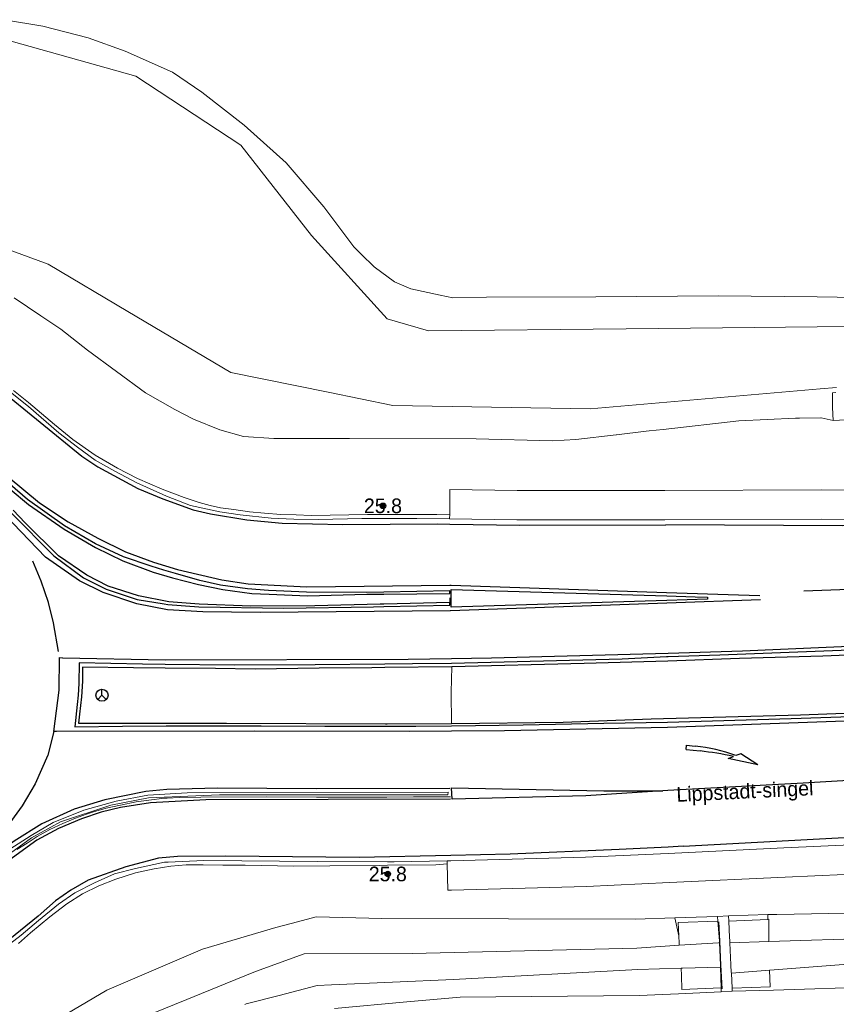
# Model space of a CAD drawing. Header units: metres. Extents: x 169249 to 194689, y 406250 to 412203.
# Tile 41 of 256: x 170474 to 170530, y 406518 to 406585. Entities that reach past the tile are written whole.
import ezdxf
from ezdxf.enums import TextEntityAlignment as Align

# ---------------------------------------------------------------- set-up
doc = ezdxf.new("R2010")
doc.units = ezdxf.units.M
doc.layers.get('0').update_dxf_attribs({"linetype": 'CONTINUOUS'})
for name, color, linetype, lineweight in [('BGT_NLCS_N264$0$B-WE-GW-WATERGANG_INSTEEK-G', 252, 'CONTINUOUS', 18), ('BGT_NLCS_N264$0$B-WE-GW-WATERGANG_SLOOT_BODEM-G', 252, 'CONTINUOUS', 18), ('BGT_NLCS_N264$0$B-WE-IE-TERREINAFSCHEIDING_KUNSTMATIG_HEKWERK-G', 252, 'BGT_NLCS_N264$0$IE-TERREINAFSCHEIDING-KUNSTMATIG', 18), ('BGT_NLCS_N264$0$B-WE-KW-KUNSTWERK_SLUIS-G', 252, 'CONTINUOUS', 18), ('BGT_NLCS_N264$0$B-WE-OG-BREUKLIJN-G', 252, 'CONTINUOUS', 18), ('BGT_NLCS_N264$0$B-WE-OG-TOPOGRAFIE_WATER-GV', 252, 'CONTINUOUS', 18), ('BGT_NLCS_N264$0$B-WE-OG-TOPOGRAFIE_WEG_BERM-GV', 252, 'CONTINUOUS', 18), ('BGT_NLCS_N264$0$B-WE-OG-TOPOGRAFIE_WEG_RIJWEG-GV', 252, 'CONTINUOUS', 18), ('BGT_NLCS_N264$0$B-WE-OG-TOPOGRAFIE_WEG_VERHARD-G', 252, 'CONTINUOUS', 18), ('BGT_NLCS_N264$0$B-WE-VW-BEWEGWIJZERING_DRAAGCONSTRUCTIE-S', 252, 'CONTINUOUS', 25), ('BGT_NLCS_N264$0$B-WE-VW-MARKERING_PIJL-S', 252, 'CONTINUOUS', 25), ('X-XX-AL-REFERENTIE-G', 7, 'CONTINUOUS', 18)]:
    doc.layers.add(name, color=color, linetype=linetype, lineweight=lineweight)
for name, color, linetype in [('BGT_NLCS_N264$0$B-WE-IE-MEUBILAIR_WEGMEUBILAIR-S', 252, 'CONTINUOUS'), ('BGT_NLCS_N264$0$B-WE-OG-TOPOGRAFIE_WEG_VERKEERSEILAND-GV', 252, 'CONTINUOUS'), ('BGT_NLCS_N264$0$B-WE-VW-MARKERING-G', 252, 'CONTINUOUS'), ('BGT_NLCS_N264$0$Label_Openbareruimte', 252, 'CONTINUOUS'), ('BGT_NLCS_N264$0$Label_Puntobject', 252, 'CONTINUOUS')]:
    doc.layers.add(name, color=color, linetype=linetype)
doc.styles.add('BGT_NLCS_N264$0$STANDARD', font='txt')
doc.linetypes.add('BGT_NLCS_N264$0$IE-TERREINAFSCHEIDING-KUNSTMATIG', pattern='A,4,[82,NLCS.SHX,S=0.75,R=90,X=0,Y=0],4,-2', length=10)

# ---------------------------------------------------------------- blocks, each defined once
blk = doc.blocks.new('BGT_NLCS_N264$0$SIE-WEG_WEGWIJZER-SO')
for q in [(-0.292, -0.292), (0, 0.412), (0.292, -0.292)]:
    blk.add_line((0, 0), q)
blk.add_circle((0, 0), 0.413)
blk = doc.blocks.new('BGT_NLCS_N264$0$B-SVW-MARKERING_PIJL_VERDRIJF_RE_5.0')
for p, q in [((0, 0.15), (0.6, 0.15)), ((0, -0.15), (0, 0.15)), ((0, -0.15), (0.96, -0.15)), ((2.92, -0.46), (3.27, -0.28)), ((5, -0.66), (2.92, -0.46)), ((3.75, -0.04), (3.43, -0.2)), ((5, -0.66), (3.75, -0.04))]:
    blk.add_line(p, q)
for centre, radius, start, end in [((0.609, -11.39), 11.54, 75.85265, 90.04685), ((0.992, -20.17), 20.02, 83.46636, 90.09156)]:
    blk.add_arc(centre, radius, start, end)
blk = doc.blocks.new('BGT_NLCS_N264$0$SIE-WEG_PAAL_ALGEMEEN_TYPE_02-SO')
at = {"ltscale": 0.5}
h = blk.add_hatch(color=256, dxfattribs=at)
h.paths.add_polyline_path([(0, 0), (0.1875, 0, 0.4142136), (0, 0.1875)])
h.paths.add_polyline_path([(0, -0.1875), (0, 0), (-0.1875, 0, 0.4142136)])
for p, q in [((-0.1875, 0), (0.1875, 0)), ((0, -0.1875), (0, 0.1875))]:
    blk.add_line(p, q, dxfattribs=at)
blk.add_circle((0, 0), 0.1875, dxfattribs=at)
blk = doc.blocks.new('BGT_NLCS_N264')
at = {"layer": 'BGT_NLCS_N264$0$B-WE-GW-WATERGANG_INSTEEK-G'}
for points in [[(170473.326, 406584.823, 11.767), (170475.961, 406584.387, 11.809), (170479.043, 406583.59, 11.825), (170481.583, 406582.667, 11.843), (170484.8, 406581.245, 11.853), (170486.822, 406579.872, 11.848), (170489.694, 406577.607, 11.836), (170492.582, 406575.041, 11.863), (170495.145, 406572.026, 11.905), (170497.198, 406569.312, 12.034), (170497.702, 406568.811, 12.034), (170498.578, 406567.938, 12.034), (170499.977, 406566.909, 12.034), (170501.085, 406566.435, 12.032), (170503.093, 406566.007, 12.032), (170503.964, 406565.821, 12.032), (170506.262, 406565.853, 12.032), (170513.74, 406565.88, 11.924), (170522.098, 406565.956, 11.968), (170528.859, 406565.878, 11.977), (170531.588, 406565.846, 11.98)], [(170472.229, 406510.956, 12.875), (170474.165, 406513.591, 12.881), (170475.965, 406515.837, 12.984), (170476.135, 406516.05, 12.994), (170476.651, 406516.353, 12.986), (170480.328, 406518.515, 12.926), (170486.866, 406521.304, 12.881), (170491.874, 406522.787, 12.892), (170493.351, 406523.181, 12.852), (170494.619, 406523.52, 12.817), (170496.439, 406523.476, 12.752), (170499.119, 406523.412, 12.657), (170516.425, 406523.359, 12.497)], [(170535.21, 406519.005, 12.237), (170532.9, 406518.738, 12.237), (170525.865, 406518.517, 12.349), (170523.05, 406518.429, 12.394)], [(170522.301, 406518.391, 12.394), (170519.371, 406518.256, 12.355), (170516.688, 406518.133, 12.319), (170504.471, 406518.029, 12.123), (170500.821, 406517.705, 12.071), (170495.865, 406517.264, 12.001)]]:
    blk.add_polyline3d(points, dxfattribs=at)
at = {"layer": 'BGT_NLCS_N264$0$B-WE-GW-WATERGANG_SLOOT_BODEM-G'}
for p, q in [((170522.882, 406521.742, 10.644), (170525.547, 406521.828, 10.7)), ((170522.988, 406519.662, 10.641), (170525.593, 406519.862, 10.699))]:
    blk.add_line(p, q, dxfattribs=at)
for points in [[(170530.177, 406559.693, 11.066), (170529.063, 406559.596, 11.076), (170513.349, 406558.226, 11.214), (170499.854, 406558.464, 11.21), (170495.434, 406559.367, 11.208), (170488.783, 406560.725, 11.206), (170481.753, 406564.892, 11.193), (170476.31, 406568.118, 11.183), (170463.189, 406572.913, 11.16)], [(170473.794, 406583.355, 11.246), (170482.298, 406580.955, 11.324), (170489.476, 406576.24, 11.326), (170494.311, 406570.078, 11.384), (170499.466, 406564.381, 11.393), (170502.291, 406563.568, 11.353), (170515.791, 406563.707, 11.309), (170522.376, 406563.775, 11.287), (170528.84, 406563.842, 11.266), (170530.903, 406563.863, 11.259)], [(170525.547, 406521.828, 10.7), (170532.858, 406522.062, 10.855), (170534.959, 406522.148, 10.899)], [(170519.556, 406520.005, 10.561), (170516.598, 406519.919, 10.576), (170504.005, 406519.244, 10.675), (170495.66, 406518.867, 10.784), (170494.692, 406518.823, 10.797), (170492.092, 406518.146, 10.808), (170489.85, 406517.562, 10.818), (170489.756, 406517.538, 10.818)], [(170483.383, 406516.879, 10.964), (170485.796, 406517.863, 10.914), (170488.413, 406518.931, 10.861), (170490.489, 406519.778, 10.818), (170493.807, 406520.99, 10.777), (170501.191, 406521.02, 10.627), (170509.806, 406521.222, 10.594), (170516.524, 406521.38, 10.569), (170519.426, 406521.572, 10.56)], [(170519.426, 406521.572, 10.56), (170522.099, 406521.749, 10.552), (170522.176, 406521.754, 10.552)], [(170525.593, 406519.862, 10.699), (170525.615, 406519.864, 10.699), (170535.084, 406520.591, 10.911)], [(170522.241, 406520.083, 10.547), (170519.655, 406520.008, 10.56), (170519.556, 406520.005, 10.561)]]:
    blk.add_polyline3d(points, dxfattribs=at)
at = {"layer": 'BGT_NLCS_N264$0$B-WE-IE-TERREINAFSCHEIDING_KUNSTMATIG_HEKWERK-G'}
blk.add_polyline3d([(170522.143, 406523.17, 12.291), (170522.203, 406521.863, 12.289), (170522.28, 406520.209, 12.286), (170522.354, 406518.598, 12.283)], dxfattribs=at)
at = {"layer": 'BGT_NLCS_N264$0$B-WE-KW-KUNSTWERK_SLUIS-G'}
for p, q in [((170522.04, 406523.543, 12.483), (170522.056, 406523.222, 12.31)), ((170522.807, 406523.219, 12.166), (170522.789, 406523.581, 12.483)), ((170522.241, 406520.083, 10.547), (170522.287, 406518.675, 12.228)), ((170523.04, 406518.64, 12.2), (170522.988, 406519.662, 10.641)), ((170522.287, 406518.675, 12.228), (170522.301, 406518.391, 12.394)), ((170523.05, 406518.429, 12.394), (170523.04, 406518.64, 12.2)), ((170522.301, 406518.391, 12.394), (170523.05, 406518.429, 12.394))]:
    blk.add_line(p, q, dxfattribs=at)
for points in [[(170522.056, 406523.222, 12.31), (170522.167, 406521.862, 10.681), (170522.176, 406521.754, 10.552)], [(170522.882, 406521.742, 10.644), (170522.874, 406521.898, 10.899), (170522.864, 406522.101, 11.229), (170522.807, 406523.219, 12.166)], [(170522.176, 406521.754, 10.552), (170522.236, 406520.208, 10.547), (170522.241, 406520.083, 10.547)], [(170522.988, 406519.662, 10.641), (170522.985, 406519.722, 11.206), (170522.959, 406520.228, 11.065), (170522.882, 406521.742, 10.644)]]:
    blk.add_polyline3d(points, dxfattribs=at)
at = {"layer": 'BGT_NLCS_N264$0$B-WE-OG-BREUKLIJN-G'}
blk.add_polyline3d([(170467.474, 406523.882, 13.199), (170469.238, 406524.87, 13.259), (170470.76, 406525.902, 13.214), (170473.695, 406528.131, 13.214), (170475.145, 406529.084, 13.18), (170476.649, 406529.959, 13.18), (170478.758, 406530.808, 13.147), (170480.971, 406531.432, 13.118), (170483.127, 406531.829, 13.049), (170485.804, 406532.002, 12.989), (170503.634, 406532.046, 12.883), (170503.629, 406531.86, 12.875), (170488.026, 406531.845, 12.985), (170483.178, 406531.658, 13.054), (170480.585, 406531.145, 13.111), (170477.15, 406530.002, 13.166), (170475.173, 406528.918, 13.202), (170471.198, 406526.015, 13.26), (170469.305, 406524.734, 13.28), (170467.564, 406523.707, 13.201)], dxfattribs=at)
at = {"layer": 'BGT_NLCS_N264$0$B-WE-OG-TOPOGRAFIE_WATER-GV'}
for p, q in [((170519.123, 406523.46, 12.501), (170516.425, 406523.359, 12.497)), ((170519.396, 406522.23, 3.641), (170519.123, 406523.46, 12.501)), ((170525.474, 406523.667, 12.544), (170525.474, 406523.345, 10.07))]:
    blk.add_line(p, q, dxfattribs=at)
for points in [[(170473.989, 406565.823, 13.005), (170475.818, 406564.584, 13.025), (170477.184, 406563.677, 13.037), (170479, 406562.251, 13.056), (170482.97, 406559.316, 12.871), (170484.965, 406558.192, 12.813), (170486.243, 406557.531, 12.803), (170488.041, 406556.796, 12.807), (170489.657, 406556.343, 12.8), (170491.729, 406556.202, 12.763), (170496.912, 406556.199, 12.657), (170505.563, 406556.179, 12.575), (170510.767, 406556.047, 12.518), (170512.354, 406556.135, 12.5), (170515.112, 406556.463, 12.427), (170515.139, 406556.466, 12.428), (170517.177, 406556.694, 12.43), (170517.38, 406556.717, 12.43), (170518.336, 406556.824, 12.431), (170523.502, 406557.413, 12.419), (170527.379, 406557.6, 12.419), (170527.421, 406557.602, 12.419), (170527.643, 406557.604, 12.42), (170529.095, 406557.617, 12.427), (170529.1, 406557.617, 12.427), (170529.119, 406557.613, 12.427), (170529.946, 406557.44, 12.423)], [(170529.946, 406557.44, 12.423), (170529.893, 406558.322, 12.443), (170529.903, 406558.313, 12.009), (170529.887, 406559.325, 11.256), (170530.131, 406559.351, 11.249)], [(170534.82, 406523.892, 12.549), (170530.822, 406523.772, 12.549), (170526.091, 406523.687, 12.558), (170525.474, 406523.667, 12.544)]]:
    blk.add_polyline3d(points, dxfattribs=at)
at = {"layer": 'BGT_NLCS_N264$0$B-WE-OG-TOPOGRAFIE_WEG_BERM-GV'}
for p, q in [((170531.847, 406557.528, 12.425), (170529.946, 406557.44, 12.423)), ((170503.743, 406550.71, 12.68), (170503.76, 406551.033, 12.747)), ((170503.584, 406527.145, 12.705), (170503.578, 406527.342, 12.714)), ((170519.123, 406523.46, 12.501), (170522.04, 406523.543, 12.483)), ((170522.04, 406523.543, 12.483), (170522.789, 406523.581, 12.483)), ((170522.789, 406523.581, 12.483), (170525.474, 406523.667, 12.544))]:
    blk.add_line(p, q, dxfattribs=at)
for points in [[(170503.76, 406551.033, 12.747), (170503.754, 406552.71, 12.68), (170503.766, 406552.71, 12.68), (170508.351, 406552.657, 12.672), (170512.946, 406552.652, 12.686), (170518.447, 406552.656, 12.684), (170529.123, 406552.698, 12.769), (170540.471, 406552.644, 12.746), (170551.154, 406552.777, 12.806), (170562.159, 406553.195, 12.796), (170572.443, 406553.9, 12.856), (170582.858, 406554.783, 12.87), (170588.129, 406555.28, 12.829), (170598.309, 406556.154, 12.838), (170619.327, 406557.957, 12.858), (170646.339, 406560.243, 12.886), (170666.057, 406561.859, 12.875), (170688.988, 406563.898, 12.876)], [(170503.743, 406550.71, 12.68), (170508.338, 406550.657, 12.672), (170512.946, 406550.652, 12.686), (170518.451, 406550.656, 12.684), (170529.122, 406550.698, 12.769), (170540.478, 406550.644, 12.746), (170551.204, 406550.778, 12.806), (170562.265, 406551.197, 12.796), (170572.596, 406551.905, 12.856), (170583.037, 406552.791, 12.87), (170588.309, 406553.288, 12.829), (170598.48, 406554.161, 12.838), (170619.496, 406555.964, 12.858), (170645.546, 406558.135, 12.906), (170646.505, 406558.249, 12.886), (170666.227, 406559.867, 12.875), (170689.164, 406561.906, 12.876), (170698.262, 406562.702, 12.86), (170704.893, 406563.283, 12.847), (170720.54, 406564.615, 12.89), (170728.353, 406565.253, 12.891), (170739.55, 406566.167, 12.893), (170763.004, 406568.044, 12.884), (170776.734, 406569.079, 12.943)], [(170473.941, 406559.486, 13.22), (170474.962, 406558.663, 13.212), (170476.748, 406557.165, 13.188), (170478.008, 406556.133, 13.189), (170479.532, 406555.064, 13.093), (170481.058, 406554.168, 13.083), (170482.412, 406553.473, 13.083), (170484.109, 406552.732, 12.955), (170485.602, 406552.164, 12.954), (170486.151, 406551.979, 12.955), (170486.633, 406551.825, 12.955), (170487.381, 406551.634, 12.905), (170488.089, 406551.473, 12.905), (170488.995, 406551.343, 12.906), (170490.06, 406551.198, 12.907), (170491.083, 406551.094, 12.909), (170492.219, 406551.013, 12.911), (170493.264, 406550.993, 12.897), (170494.288, 406550.948, 12.893), (170495.581, 406550.972, 12.887), (170498.123, 406551.003, 12.884), (170499.163, 406551.006, 12.883), (170502.87, 406551.018, 12.879), (170503.76, 406551.033, 12.747)], [(170473.742, 406559.371, 13.072), (170474.971, 406558.381, 13.03), (170477.047, 406556.601, 13.008), (170478.33, 406555.607, 12.976), (170479.536, 406554.718, 12.961), (170480.862, 406553.979, 12.93), (170482.376, 406553.175, 12.893), (170484.141, 406552.386, 12.801), (170484.402, 406552.27, 12.787), (170486.038, 406551.636, 12.788), (170488.037, 406551.196, 12.787), (170489.436, 406550.977, 12.785), (170491.539, 406550.77, 12.716), (170493.098, 406550.701, 12.719), (170494.785, 406550.67, 12.685), (170497.753, 406550.739, 12.685), (170499.167, 406550.738, 12.685), (170501.511, 406550.736, 12.685), (170503.743, 406550.71, 12.68)], [(170503.896, 406540.61, 12.966), (170503.856, 406538.881, 13.2), (170503.869, 406536.731, 12.956)], [(170608.643, 406534.91, 12.779), (170607.621, 406534.78, 12.779), (170600.472, 406534.128, 12.807), (170594.706, 406533.601, 12.831), (170579.819, 406532.175, 12.784), (170565.284, 406530.938, 12.818), (170547.583, 406529.552, 12.797), (170536.673, 406528.678, 12.761), (170526.573, 406528.227, 12.695), (170518.677, 406527.856, 12.743), (170513.013, 406527.588, 12.705), (170503.815, 406527.346, 12.712), (170503.578, 406527.342, 12.714)], [(170608.732, 406532.906, 12.779), (170607.839, 406532.791, 12.779), (170600.653, 406532.136, 12.807), (170594.892, 406531.61, 12.831), (170579.999, 406530.183, 12.784), (170565.447, 406528.945, 12.818), (170547.74, 406527.558, 12.797), (170536.797, 406526.682, 12.761), (170526.665, 406526.229, 12.695), (170518.771, 406525.858, 12.743), (170513.086, 406525.589, 12.705), (170503.859, 406525.346, 12.712), (170503.613, 406525.342, 12.714), (170503.611, 406525.342, 12.714), (170503.584, 406527.145, 12.705)], [(170503.578, 406527.342, 12.714), (170499.959, 406527.278, 12.747), (170499.505, 406527.28, 12.75), (170494.714, 406527.294, 12.773), (170486.958, 406527.356, 12.927), (170484.504, 406527.261, 12.958), (170484.258, 406527.252, 12.961), (170482.285, 406526.823, 12.991), (170480.846, 406526.458, 13.059), (170479.484, 406525.851, 13.095), (170478.126, 406525.168, 13.125), (170477.021, 406524.393, 13.16), (170475.644, 406523.278, 13.172), (170474.475, 406522.268, 13.167), (170473.183, 406521.266, 13.158), (170471.327, 406519.937, 13.164), (170470.547, 406519.397, 13.156), (170469.498, 406518.671, 13.145), (170469.051, 406518.351, 13.128), (170468.756, 406518.141, 13.117), (170468.1, 406517.483, 13.064)], [(170503.584, 406527.145, 12.705), (170502.806, 406527.066, 12.848), (170499.508, 406527.041, 12.86), (170498.93, 406527.036, 12.862), (170495.555, 406527.013, 12.852), (170493.064, 406526.99, 12.848), (170489.782, 406527.05, 12.903), (170488.238, 406527.056, 12.963), (170486.904, 406527.065, 12.979), (170485.751, 406527.063, 12.99), (170484.692, 406526.978, 13.04), (170483.547, 406526.806, 13.058), (170482.272, 406526.518, 13.087), (170480.933, 406526.098, 13.13), (170479.766, 406525.645, 13.176), (170478.665, 406525.099, 13.196), (170477.592, 406524.412, 13.198), (170476.44, 406523.512, 13.207), (170475.117, 406522.435, 13.24), (170474.288, 406521.704, 13.243)]]:
    blk.add_polyline3d(points, dxfattribs=at)
at = {"layer": 'BGT_NLCS_N264$0$B-WE-OG-TOPOGRAFIE_WEG_RIJWEG-GV'}
blk.add_line((170503.76, 406545.306, 12.805), (170503.76, 406544.989, 12.813), dxfattribs=at)
blk.add_polyline3d([(170503.801, 406531.722, 12.808), (170501.276, 406531.71, 12.81), (170499.441, 406531.704, 12.815), (170494.644, 406531.687, 12.829), (170491.228, 406531.727, 12.839), (170486.746, 406531.696, 12.939), (170485.298, 406531.67, 12.952), (170484.441, 406531.629, 12.954), (170484.258, 406531.62, 12.954), (170483.191, 406531.498, 12.965), (170482.321, 406531.368, 12.991), (170481.263, 406531.152, 13.017), (170480.277, 406530.932, 13.068), (170479.417, 406530.692, 13.09), (170478.926, 406530.522, 13.09), (170478.191, 406530.251, 13.09), (170477.315, 406529.895, 13.101), (170476.438, 406529.474, 13.122), (170475.572, 406529.006, 13.123), (170474.871, 406528.56, 13.151), (170474.17, 406528.111, 13.159)], dxfattribs=at)
at = {"layer": 'BGT_NLCS_N264$0$B-WE-OG-TOPOGRAFIE_WEG_VERHARD-G'}
blk.add_line((170525.474, 406523.345, 12.178), (170522.807, 406523.219, 12.166), dxfattribs=at)
for points in [[(170519.396, 406522.23, 11.315), (170519.355, 406523.122, 12.34), (170522.056, 406523.222, 12.31)], [(170525.547, 406521.828, 10.7), (170525.547, 406522.037, 10.903), (170525.544, 406523.348, 12.178), (170525.474, 406523.345, 12.178)], [(170519.426, 406521.572, 10.56), (170519.419, 406521.719, 10.729), (170519.396, 406522.23, 11.315)], [(170519.556, 406520.005, 10.561), (170519.573, 406519.501, 11.145), (170519.604, 406518.558, 12.237), (170522.287, 406518.675, 12.228)], [(170525.593, 406519.862, 10.699), (170525.639, 406518.729, 12.139), (170523.04, 406518.64, 12.2)]]:
    blk.add_polyline3d(points, dxfattribs=at)
at = {"layer": 'BGT_NLCS_N264$0$B-WE-OG-TOPOGRAFIE_WEG_VERKEERSEILAND-GV'}
for points in [[(170538.18, 406542.003, 12.866), (170522.205, 406541.394, 12.859), (170518.668, 406541.281, 12.855), (170518.553, 406541.277, 12.855), (170515.529, 406541.134, 12.857), (170503.868, 406540.821, 12.859), (170501.216, 406540.804, 12.86), (170499.31, 406540.786, 12.873), (170494.555, 406540.74, 12.906), (170489.022, 406540.717, 12.975), (170484.309, 406540.761, 13.068), (170482.75, 406540.775, 13.099), (170478.433, 406540.864, 13.162), (170478.412, 406539.454, 13.162), (170478.354, 406538.664, 13.161), (170478.307, 406538.027, 13.16), (170478.141, 406536.512, 13.166), (170481.397, 406536.536, 13.08), (170484.37, 406536.566, 13.004), (170485.535, 406536.578, 12.975), (170490.868, 406536.576, 12.96), (170495.227, 406536.556, 12.868), (170499.371, 406536.556, 12.868), (170501.44, 406536.556, 12.868), (170503.868, 406536.58, 12.871), (170508.763, 406536.63, 12.878), (170514.266, 406536.752, 12.882), (170518.621, 406536.824, 12.869), (170527.085, 406537.079, 12.874), (170538.576, 406537.464, 12.905)], [(170488.099, 406546.186, 12.857), (170486.67, 406546.501, 12.865), (170485.014, 406546.97, 12.875), (170484.216, 406547.211, 12.88), (170483.356, 406547.472, 12.885), (170481.453, 406548.127, 12.952), (170479.553, 406549.017, 13.023), (170477.432, 406550.229, 13.052), (170474.904, 406552.036, 13.106), (170473.718, 406553.054, 13.124)], [(170473.717, 406552.747, 13.311), (170474.979, 406551.697, 13.307), (170477.405, 406550.011, 13.288), (170479.555, 406548.764, 13.262), (170481.415, 406547.84, 13.252), (170483.498, 406547.06, 13.186), (170484.819, 406546.69, 13.155), (170486.595, 406546.228, 13.111), (170488.247, 406545.882, 13.06), (170490.24, 406545.623, 13.033), (170491.403, 406545.566, 12.997), (170494.042, 406545.446, 12.954), (170498.082, 406545.556, 12.94), (170499.241, 406545.569, 12.911), (170503.76, 406545.623, 12.797), (170503.76, 406545.789, 12.793), (170499.239, 406545.699, 12.783), (170498.096, 406545.676, 12.78), (170493.967, 406545.708, 12.817), (170491.377, 406545.817, 12.821), (170489.927, 406545.929, 12.843), (170488.099, 406546.186, 12.857)], [(170503.76, 406544.989, 12.813), (170499.251, 406544.89, 12.958), (170499.006, 406544.885, 12.966), (170494.529, 406544.759, 12.98), (170490.167, 406544.758, 13.061), (170486.621, 406544.879, 13.101), (170484.568, 406545.036, 13.191), (170482.481, 406545.461, 13.246), (170480.406, 406546.114, 13.269), (170478.958, 406546.875, 13.284), (170477.015, 406548.192, 13.293), (170474.746, 406550.445, 13.307), (170473.921, 406551.305, 13.316)], [(170473.806, 406551.097, 13.211), (170476.702, 406548.188, 13.183), (170478.724, 406546.688, 13.156), (170480.267, 406545.899, 13.138), (170482.385, 406545.193, 13.08), (170484.249, 406544.895, 13.041), (170484.496, 406544.856, 13.036), (170486.612, 406544.697, 12.896), (170492.422, 406544.603, 12.901), (170498.542, 406544.706, 12.881), (170499.253, 406544.721, 12.873), (170503.761, 406544.817, 12.818), (170503.76, 406544.989, 12.813)], [(170533.173, 406541.488, 12.983), (170529.247, 406541.338, 12.976), (170523.551, 406541.176, 12.973), (170518.637, 406540.995, 12.965), (170512.939, 406540.828, 12.967), (170503.896, 406540.61, 12.966)], [(170503.869, 406536.731, 12.956), (170511.501, 406536.817, 12.954), (170517.507, 406537.05, 12.957), (170527.719, 406537.32, 12.956), (170534.92, 406537.597, 12.954), (170543.14, 406537.919, 12.975), (170549.642, 406538.237, 12.976), (170556.924, 406538.703, 12.983), (170566.137, 406539.304, 12.984), (170573.324, 406539.804, 12.983), (170580.491, 406540.417, 12.984), (170589.404, 406541.254, 12.987), (170596.014, 406541.923, 13.056), (170599.661, 406542.285, 13.053), (170602.593, 406542.576, 13.051), (170608.185, 406543.21, 13.059)], [(170503.896, 406540.61, 12.966), (170499.314, 406540.548, 13.022), (170498.433, 406540.536, 13.032), (170494.819, 406540.499, 13.056), (170490.448, 406540.437, 13.086), (170487.737, 406540.487, 13.143), (170484.313, 406540.513, 13.214), (170482.139, 406540.53, 13.259), (170478.658, 406540.585, 13.276), (170478.654, 406539.618, 13.284), (170478.595, 406538.555, 13.294), (170478.461, 406537.367, 13.304), (170478.388, 406536.744, 13.306), (170484.367, 406536.751, 13.179), (170488.503, 406536.756, 13.091), (170499.369, 406536.713, 12.996), (170499.481, 406536.713, 12.995), (170503.869, 406536.731, 12.956)]]:
    blk.add_polyline3d(points, dxfattribs=at)
at = {"layer": 'BGT_NLCS_N264$0$B-WE-VW-MARKERING-G', "linetype": 'Continuous'}
for points in [[(170897.568, 406578.886, 13.437), (170889.141, 406578.171, 13.404), (170883.885, 406577.691, 13.387), (170856.483, 406575.263, 13.337), (170811.45, 406571.385, 13.159), (170797.973, 406570.293, 13.083), (170757.897, 406567.217, 12.909), (170728.391, 406564.789, 12.897), (170725.093, 406564.518, 12.896), (170656.18, 406558.671, 12.931), (170598.529, 406553.668, 12.893), (170572.16, 406551.504, 12.868), (170557.753, 406550.572, 12.896), (170548.59, 406550.394, 12.857), (170530.56, 406550.243, 12.786), (170518.508, 406550.294, 12.734)], [(170519.704, 406528.344, 12.784), (170541.294, 406529.501, 12.821), (170580.051, 406532.556, 12.839), (170597.972, 406534.275, 12.897), (170600.43, 406534.545, 12.885), (170613.024, 406535.931, 12.822), (170650.185, 406540.82, 12.887), (170667.285, 406543.439, 12.918), (170678.499, 406545.429, 12.931), (170715.549, 406552.513, 12.964), (170729.561, 406554.909, 12.988), (170749.477, 406557.827, 13.02), (170761.226, 406559.397, 13.033), (170769.751, 406560.426, 12.991), (170779.119, 406561.444, 13.014), (170798.515, 406563.306, 13.085), (170826.976, 406565.936, 13.237), (170827.744, 406566.003, 13.24)], [(170608.839, 406551.351, 12.995), (170603.813, 406550.951, 13.004), (170598.841, 406550.532, 12.986), (170579.926, 406548.938, 12.919), (170564.044, 406547.664, 12.881), (170560, 406547.257, 12.79), (170549.027, 406546.652, 12.787), (170531.021, 406545.895, 12.863), (170527.94, 406545.765, 12.876)], [(170477.012, 406541.64, 13.199), (170476.677, 406543.604, 13.197), (170476.347, 406544.986, 13.201), (170475.848, 406546.451, 13.201), (170475.262, 406547.825, 13.181)], [(170614.462, 406539.553, 12.916), (170602.599, 406538.318, 12.944), (170600.079, 406538.076, 12.945), (170588.948, 406537.007, 12.95), (170575.704, 406535.885, 12.911), (170554.58, 406534.309, 12.952), (170539.951, 406533.365, 12.867), (170527.886, 406532.648, 12.816), (170518.65, 406532.159, 12.792), (170518.301, 406532.139, 12.839)], [(170476.702, 406536.173, 13.187), (170476.282, 406534.557, 13.261), (170475.418, 406532.596, 13.261), (170474.541, 406531.112, 13.25), (170473.336, 406529.439, 13.254), (170471.3, 406527.038, 13.233)]]:
    blk.add_polyline3d(points, dxfattribs=at)
at = {"layer": 'BGT_NLCS_N264$0$B-WE-VW-MARKERING-G'}
for points in [[(170472.903, 406559.64, 13.053), (170478.621, 406554.999, 12.981), (170479.717, 406554.275, 12.989), (170482.431, 406552.783, 12.905), (170484.146, 406552.071, 12.848), (170486.215, 406551.34, 12.829), (170487.396, 406551.06, 12.809), (170489.898, 406550.65, 12.786), (170492.301, 406550.426, 12.759), (170496.44, 406550.322, 12.727), (170502.916, 406550.373, 12.751), (170503.744, 406550.359, 12.743), (170508.539, 406550.282, 12.701), (170518.508, 406550.294, 12.734)], [(170476.702, 406536.173, 13.187), (170477.072, 406539.003, 13.201), (170477.086, 406541.23, 13.193), (170477.286, 406541.226, 13.19), (170477.316, 406541.225, 13.19), (170484.304, 406541.082, 13.095), (170500.898, 406541.131, 12.844), (170503.858, 406541.177, 12.855), (170506.595, 406541.219, 12.865), (170518.662, 406541.546, 12.863), (170523.756, 406541.704, 12.918), (170546.603, 406542.698, 12.973), (170565.127, 406543.815, 12.982), (170575.924, 406544.594, 12.968), (170580.665, 406545.241, 12.99), (170589.497, 406546.803, 12.997), (170594.037, 406547.75, 13.011), (170599.027, 406548.659, 13.009), (170616.975, 406551.894, 12.953), (170728.412, 406561.488, 12.953)], [(170471.545, 406555.24, 13.233), (170475.723, 406551.807, 13.202), (170477.69, 406550.52, 13.127), (170479.703, 406549.385, 13.049), (170481.606, 406548.453, 12.979), (170483.508, 406547.759, 12.912), (170485.161, 406547.26, 12.872), (170488.168, 406546.55, 12.858), (170489.974, 406546.283, 12.833), (170493.986, 406546.068, 12.813), (170503.759, 406546.182, 12.811), (170503.836, 406546.184, 12.811)], [(170503.805, 406544.434, 12.804), (170503.771, 406544.434, 12.804), (170490.809, 406544.314, 12.92), (170486.888, 406544.365, 12.996), (170484.462, 406544.495, 13.038), (170482.378, 406544.898, 13.075), (170480.072, 406545.686, 13.127), (170478.456, 406546.477, 13.181), (170476.138, 406548.101, 13.205), (170473.357, 406550.998, 13.23)], [(170503.836, 406546.184, 12.811), (170518.566, 406545.688, 12.813), (170523.467, 406545.53, 12.836), (170524.929, 406545.483, 12.843)], [(170521.361, 406545.229, 12.819), (170518.579, 406545.134, 12.809), (170503.851, 406544.677, 12.786), (170503.852, 406545.306, 12.786), (170503.853, 406545.888, 12.786), (170518.572, 406545.454, 12.824), (170520.507, 406545.387, 12.821), (170521.353, 406545.358, 12.819), (170521.361, 406545.229, 12.819)], [(170524.979, 406545.187, 12.855), (170518.584, 406544.942, 12.84), (170503.805, 406544.434, 12.804)], [(170611.855, 406542.905, 12.949), (170599.726, 406541.634, 12.995), (170587.42, 406540.388, 12.99), (170570.545, 406538.996, 12.935), (170558.012, 406538.102, 12.936), (170545.384, 406537.411, 12.907), (170518.624, 406536.449, 12.868), (170507.492, 406536.231, 12.869), (170503.861, 406536.202, 12.854), (170500.979, 406536.179, 12.842), (170490.391, 406536.2, 12.932), (170476.885, 406536.173, 13.184), (170476.702, 406536.173, 13.187)], [(170503.754, 406532.298, 12.793), (170494.613, 406532.26, 12.846), (170487.885, 406532.312, 12.939), (170484.432, 406532.216, 12.97), (170482.988, 406532.082, 12.994), (170480.189, 406531.514, 13.076), (170478.091, 406530.878, 13.113), (170475.892, 406529.867, 13.117), (170473.988, 406528.686, 13.164), (170471.508, 406526.83, 13.177), (170469.976, 406525.684, 13.185), (170467.38, 406524.065, 13.183)], [(170503.883, 406531.954, 12.77), (170503.863, 406532.326, 12.794), (170514.273, 406532.124, 12.811), (170518.301, 406532.139, 12.839)], [(170518.301, 406532.139, 12.839), (170513.044, 406531.787, 12.817), (170503.904, 406531.565, 12.745), (170503.883, 406531.954, 12.77)], [(170503.801, 406531.549, 12.804), (170487.078, 406531.52, 12.91), (170483.305, 406531.314, 12.959), (170481.258, 406530.98, 13.037), (170479.938, 406530.665, 13.069), (170478.59, 406530.223, 13.07), (170477.014, 406529.545, 13.074), (170475.539, 406528.756, 13.112), (170470.34, 406524.993, 13.151), (170468.527, 406523.842, 13.158), (170467.746, 406523.446, 13.187)], [(170519.704, 406528.344, 12.784), (170518.674, 406528.289, 12.766), (170515.333, 406528.11, 12.706), (170507.868, 406527.809, 12.715), (170503.814, 406527.71, 12.723), (170497.555, 406527.566, 12.721), (170488.459, 406527.669, 12.815), (170485.149, 406527.637, 12.895), (170483.852, 406527.53, 12.903), (170481.631, 406526.944, 12.996), (170479.055, 406526.02, 13.087), (170477.87, 406525.347, 13.107), (170476.809, 406524.607, 13.117), (170475.628, 406523.568, 13.138), (170472.827, 406521.304, 13.103), (170470.336, 406519.703, 13.126), (170468.844, 406518.64, 13.089), (170467.91, 406517.726, 13.072), (170466.936, 406516.439, 13.04), (170466.044, 406514.963, 13.016), (170465.418, 406513.535, 13.01), (170465.006, 406512.113, 12.933), (170462.339, 406495.568, 12.537)]]:
    blk.add_polyline3d(points, dxfattribs=at)
at = {"layer": 'BGT_NLCS_N264$0$B-WE-IE-MEUBILAIR_WEGMEUBILAIR-S', "color": 7}
for p in [(170499.185, 406551.604, 12.869), (170499.517, 406526.447, 12.926)]:
    blk.add_blockref('BGT_NLCS_N264$0$SIE-WEG_PAAL_ALGEMEEN_TYPE_02-SO', p, dxfattribs=at)
at = {"layer": 'BGT_NLCS_N264$0$B-WE-VW-BEWEGWIJZERING_DRAAGCONSTRUCTIE-S', "color": 7}
blk.add_blockref('BGT_NLCS_N264$0$SIE-WEG_WEGWIJZER-SO', (170479.992, 406538.66, 13.368), dxfattribs=at)
at = {"layer": 'BGT_NLCS_N264$0$B-WE-VW-MARKERING_PIJL-S', "color": 7, "rotation": 353.7938096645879}
blk.add_blockref('BGT_NLCS_N264$0$B-SVW-MARKERING_PIJL_VERDRIJF_RE_5.0', (170519.908, 406535.104, 12.938), dxfattribs=at)
at = {"layer": 'BGT_NLCS_N264$0$Label_Openbareruimte', "color": 252, "lineweight": 18, "style": 'BGT_NLCS_N264$0$STANDARD'}
blk.add_text('Lippstadt-singel', height=1, rotation=2.80805, dxfattribs=at).set_placement((170523.917, 406531.978), align=Align.MIDDLE)
at = {"layer": 'BGT_NLCS_N264$0$Label_Puntobject', "lineweight": 18, "style": 'BGT_NLCS_N264$0$STANDARD'}
for p in [(170499.185, 406551.604, 12.869), (170499.517, 406526.447, 12.926)]:
    blk.add_text('25.8', height=1, dxfattribs=at).set_placement(p, align=Align.MIDDLE)

msp = doc.modelspace()

# ---------------------------------------------------------------- block references
at = {"layer": 'X-XX-AL-REFERENTIE-G'}
msp.add_blockref('BGT_NLCS_N264', (0, 0), dxfattribs=at)

doc.saveas('drawing.dxf')
